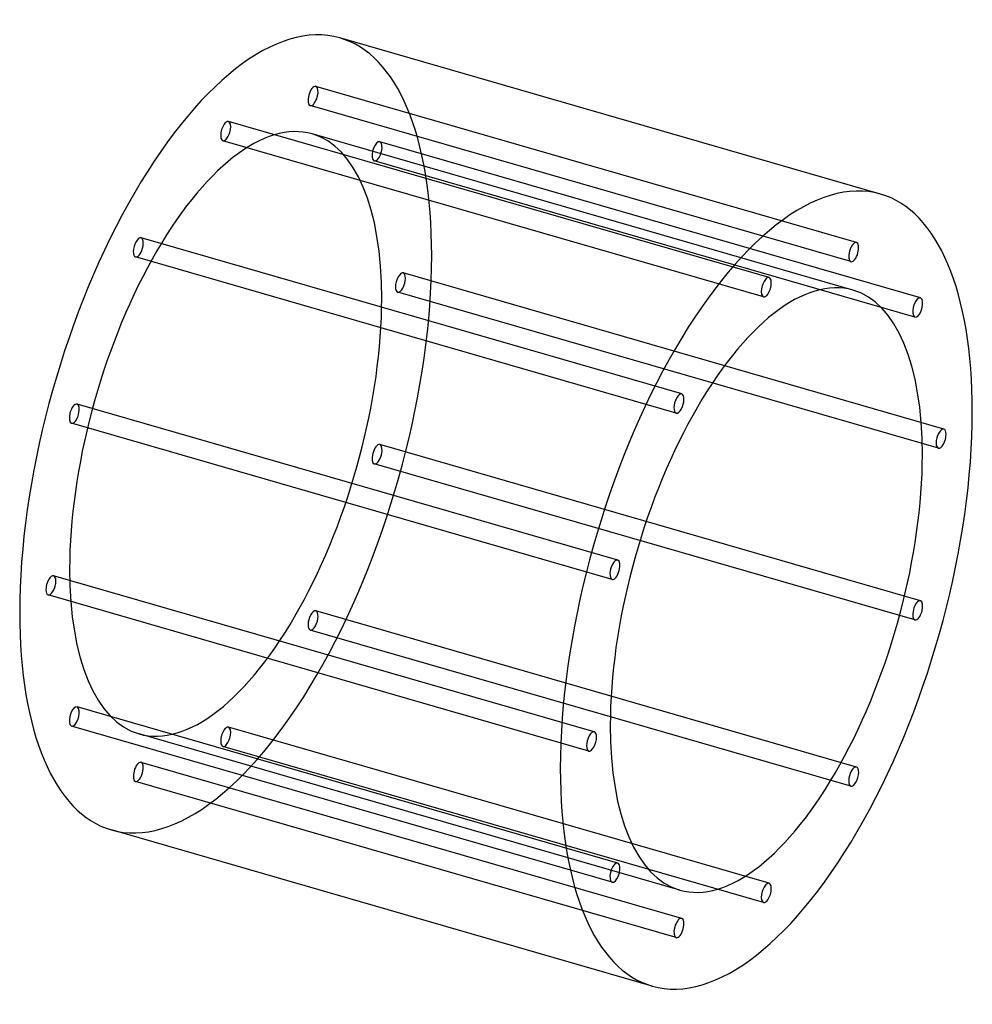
# Model space of a CAD drawing. Header units: millimetres. Extents: x -382 to 382, y -394 to 394.
import ezdxf

# ---------------------------------------------------------------- set-up
doc = ezdxf.new("R2010")
doc.units = ezdxf.units.MM
doc.layers.add('HIDDEN', color=7, linetype='Continuous')
doc.layers.add('THICK', color=7, linetype='Continuous')

msp = doc.modelspace()

# ---------------------------------------------------------------- linework, layer by layer
at = {"layer": 'HIDDEN'}
for p, q in [((288.73, 215.81), (-144.29, 340.81)), ((284.29, 200.44), (-148.73, 325.44)), ((218.73, 187.67), (-214.29, 312.67)), ((285.84, 177.69), (-147.17, 302.69)), ((214.29, 172.3), (-218.73, 297.3)), ((339.97, 171.43), (-93.04, 296.43)), ((335.53, 156.06), (-97.48, 281.06)), ((148.73, 94.56), (-284.29, 219.56)), ((144.29, 79.19), (-288.73, 204.19)), ((358.73, 66.43), (-74.29, 191.43)), ((354.29, 51.06), (-78.73, 176.06)), ((97.48, -38.57), (-335.53, 86.43)), ((93.04, -53.94), (-339.97, 71.06)), ((339.97, -71.06), (-93.04, 53.94)), ((335.53, -86.43), (-97.48, 38.57)), ((78.73, -176.06), (-354.29, -51.06)), ((74.29, -191.43), (-358.73, -66.43)), ((288.73, -204.19), (-144.29, -79.19)), ((284.29, -219.56), (-148.73, -94.56)), ((97.48, -281.06), (-335.53, -156.06)), ((93.04, -296.43), (-339.97, -171.43)), ((218.73, -297.3), (-214.29, -172.3)), ((147.17, -302.69), (-285.84, -177.69)), ((214.29, -312.67), (-218.73, -187.67)), ((148.73, -325.44), (-284.29, -200.44)), ((144.29, -340.81), (-288.73, -215.81))]:
    msp.add_line(p, q, dxfattribs=at)
for centre, major_axis, start_param, end_param in [((-216.51, 62.5), (91.53, 317.05), -0.982794, 0), ((-146.51, 333.12), (-2.22, -7.69), -3.077189, -0.000096), ((-146.51, 333.12), (-2.22, -7.69), 0.064404, 3.141497), ((-146.51, 333.12), (-2.22, -7.69), 3.141497, 3.205996), ((-146.51, 333.12), (-2.22, -7.69), -0.000096, 0.064404), ((-216.51, 62.5), (-69.34, -240.19), -3.141592, -0.982794), ((-216.51, 304.99), (-2.22, -7.69), -2.55359, 0.000007), ((-216.51, 304.99), (-2.22, -7.69), -3.141586, -2.55359), ((-216.51, 304.99), (-2.22, -7.69), 0.588003, 3.141599), ((-216.51, 62.5), (-69.34, -240.19), 2.158799, 3.141593), ((-216.51, 304.99), (-2.22, -7.69), 0.000007, 0.588003), ((-95.26, 288.74), (-2.22, -7.69), -3.141501, -0.459195), ((-95.26, 288.74), (-2.22, -7.69), 0.000091, 2.682398), ((-95.26, 288.74), (-2.22, -7.69), 2.682398, 3.141684), ((-95.26, 288.74), (-2.22, -7.69), -0.459195, 0.000091), ((-286.51, 211.88), (-2.22, -7.69), -2.029991, -0.000037), ((-286.51, 211.88), (-2.22, -7.69), 3.141556, 4.253194), ((-286.51, 211.88), (-2.22, -7.69), 1.111601, 3.141556), ((-216.51, 62.5), (91.53, 317.05), -3.141592, -0.982794), ((-286.51, 211.88), (-2.22, -7.69), -0.000037, 1.111601), ((-76.51, 183.74), (-2.22, -7.69), -3.141586, -0.982794), ((-76.51, 183.74), (-2.22, -7.69), 2.158799, 3.141599), ((-76.51, 183.74), (-2.22, -7.69), 0.000007, 2.158799), ((-76.51, 183.74), (-2.22, -7.69), -0.982794, 0.000007), ((-216.51, 62.5), (-69.34, -240.19), 0, 2.158799), ((-337.75, 78.74), (-2.22, -7.69), -1.506392, 0.000011), ((-337.75, 78.74), (-2.22, -7.69), -3.141582, -1.506392), ((-337.75, 78.74), (-2.22, -7.69), 1.6352, 3.141604), ((-337.75, 78.74), (-2.22, -7.69), 0.000011, 1.6352), ((-95.26, 46.26), (-2.22, -7.69), -3.141582, -1.506392), ((-95.26, 46.26), (-2.22, -7.69), 1.6352, 3.141604), ((-95.26, 46.26), (-2.22, -7.69), -1.506392, 0.000011), ((-95.26, 46.26), (-2.22, -7.69), 0.000011, 1.6352), ((-216.51, 62.5), (-69.34, -240.19), -0.982794, 0), ((-356.51, -58.74), (-2.22, -7.69), -3.141586, -0.982794), ((-356.51, -58.74), (-2.22, -7.69), 2.158799, 3.141599), ((-356.51, -58.74), (-2.22, -7.69), -0.982794, 0.000007), ((-356.51, -58.74), (-2.22, -7.69), 0.000007, 2.158799), ((-146.51, -86.88), (-2.22, -7.69), 3.141556, 4.253194), ((-146.51, -86.88), (-2.22, -7.69), -2.029991, -0.000037), ((-146.51, -86.88), (-2.22, -7.69), 1.111601, 3.141556), ((-146.51, -86.88), (-2.22, -7.69), -0.000037, 1.111601), ((-337.75, -163.74), (-2.22, -7.69), -3.141501, -0.459195), ((-337.75, -163.74), (-2.22, -7.69), 0.000091, 2.682398), ((-337.75, -163.74), (-2.22, -7.69), 2.682398, 3.141684), ((-337.75, -163.74), (-2.22, -7.69), -0.459195, 0.000091), ((-216.51, -179.99), (-2.22, -7.69), -2.55359, 0.000007), ((-216.51, -179.99), (-2.22, -7.69), -3.141586, -2.55359), ((-216.51, -179.99), (-2.22, -7.69), 0.588003, 3.141599), ((-216.51, -179.99), (-2.22, -7.69), 0.000007, 0.588003), ((-286.51, -208.12), (-2.22, -7.69), -3.077189, -0.000096), ((-286.51, -208.12), (-2.22, -7.69), 0.064404, 3.141497), ((-286.51, -208.12), (-2.22, -7.69), 3.141497, 3.205996), ((-286.51, -208.12), (-2.22, -7.69), -0.000096, 0.064404)]:
    msp.add_ellipse(centre, major_axis=major_axis, ratio=0.433013, start_param=start_param, end_param=end_param, dxfattribs=at)
at = {"layer": 'THICK'}
for p, q in [((308.03, 254.55), (-124.98, 379.55)), ((124.98, -379.55), (-308.03, -254.55))]:
    msp.add_line(p, q, dxfattribs=at)
for centre, major_axis, start_param, end_param in [((-216.51, 62.5), (91.53, 317.05), 0, 2.158799), ((216.51, -62.5), (-91.53, -317.05), -3.141592, -0.982794), ((216.51, -62.5), (-91.53, -317.05), 2.158799, 3.141593), ((286.51, 208.12), (2.22, 7.69), 0.064404, 3.141497), ((286.51, 208.12), (2.22, 7.69), -3.077189, -0.000096), ((286.51, 208.12), (2.22, 7.69), -0.000096, 0.064404), ((286.51, 208.12), (2.22, 7.69), 3.141497, 3.205996), ((216.51, -62.5), (69.34, 240.19), 0, 2.158799), ((216.51, 179.99), (2.22, 7.69), 0.588003, 3.141599), ((216.51, 179.99), (2.22, 7.69), 0.000007, 0.588003), ((216.51, 179.99), (2.22, 7.69), -2.55359, 0.000007), ((216.51, -62.5), (69.34, 240.19), -0.982794, 0), ((216.51, 179.99), (2.22, 7.69), -3.141586, -2.55359), ((337.75, 163.74), (2.22, 7.69), 0.000091, 2.682398), ((337.75, 163.74), (2.22, 7.69), -3.141501, -0.459195), ((337.75, 163.74), (2.22, 7.69), -0.459195, 0.000091), ((337.75, 163.74), (2.22, 7.69), 2.682398, 3.141684), ((146.51, 86.88), (2.22, 7.69), -0.000037, 1.111601), ((146.51, 86.88), (2.22, 7.69), 1.111601, 3.141556), ((146.51, 86.88), (2.22, 7.69), -2.029991, -0.000037), ((216.51, -62.5), (-91.53, -317.05), 0, 2.158799), ((146.51, 86.88), (2.22, 7.69), 3.141556, 4.253194), ((356.51, 58.74), (2.22, 7.69), 0.000007, 2.158799), ((356.51, 58.74), (2.22, 7.69), -0.982794, 0.000007), ((356.51, 58.74), (2.22, 7.69), 2.158799, 3.141599), ((356.51, 58.74), (2.22, 7.69), -3.141586, -0.982794), ((216.51, -62.5), (69.34, 240.19), -3.141592, -0.982794), ((95.26, -46.26), (2.22, 7.69), 0.000011, 1.6352), ((95.26, -46.26), (2.22, 7.69), -1.506392, 0.000011), ((95.26, -46.26), (2.22, 7.69), 1.6352, 3.141604), ((95.26, -46.26), (2.22, 7.69), -3.141582, -1.506392), ((337.75, -78.74), (2.22, 7.69), 0.000011, 1.6352), ((337.75, -78.74), (2.22, 7.69), 1.6352, 3.141604), ((337.75, -78.74), (2.22, 7.69), -1.506392, 0.000011), ((-216.51, 62.5), (91.53, 317.05), 2.158799, 3.141593), ((337.75, -78.74), (2.22, 7.69), -3.141582, -1.506392), ((216.51, -62.5), (69.34, 240.19), 2.158799, 3.141593), ((76.51, -183.74), (2.22, 7.69), 0.000007, 2.158799), ((76.51, -183.74), (2.22, 7.69), -3.141586, -0.982794), ((76.51, -183.74), (2.22, 7.69), -0.982794, 0.000007), ((76.51, -183.74), (2.22, 7.69), 2.158799, 3.141599), ((286.51, -211.88), (2.22, 7.69), -0.000037, 1.111601), ((286.51, -211.88), (2.22, 7.69), -2.029991, -0.000037), ((216.51, -62.5), (-91.53, -317.05), -0.982794, 0), ((286.51, -211.88), (2.22, 7.69), 1.111601, 3.141556), ((286.51, -211.88), (2.22, 7.69), 3.141556, 4.253194), ((95.26, -288.74), (2.22, 7.69), 0.000091, 2.682398), ((95.26, -288.74), (2.22, 7.69), -3.141501, -0.459195), ((95.26, -288.74), (2.22, 7.69), -0.459195, 0.000091), ((95.26, -288.74), (2.22, 7.69), 2.682398, 3.141684), ((216.51, -304.99), (2.22, 7.69), 0.588003, 3.141599), ((216.51, -304.99), (2.22, 7.69), 0.000007, 0.588003), ((216.51, -304.99), (2.22, 7.69), -2.55359, 0.000007), ((216.51, -304.99), (2.22, 7.69), -3.141586, -2.55359), ((146.51, -333.12), (2.22, 7.69), 0.064404, 3.141497), ((146.51, -333.12), (2.22, 7.69), -3.077189, -0.000096), ((146.51, -333.12), (2.22, 7.69), -0.000096, 0.064404), ((146.51, -333.12), (2.22, 7.69), 3.141497, 3.205996)]:
    msp.add_ellipse(centre, major_axis=major_axis, ratio=0.433013, start_param=start_param, end_param=end_param, dxfattribs=at)

doc.saveas('drawing.dxf')
